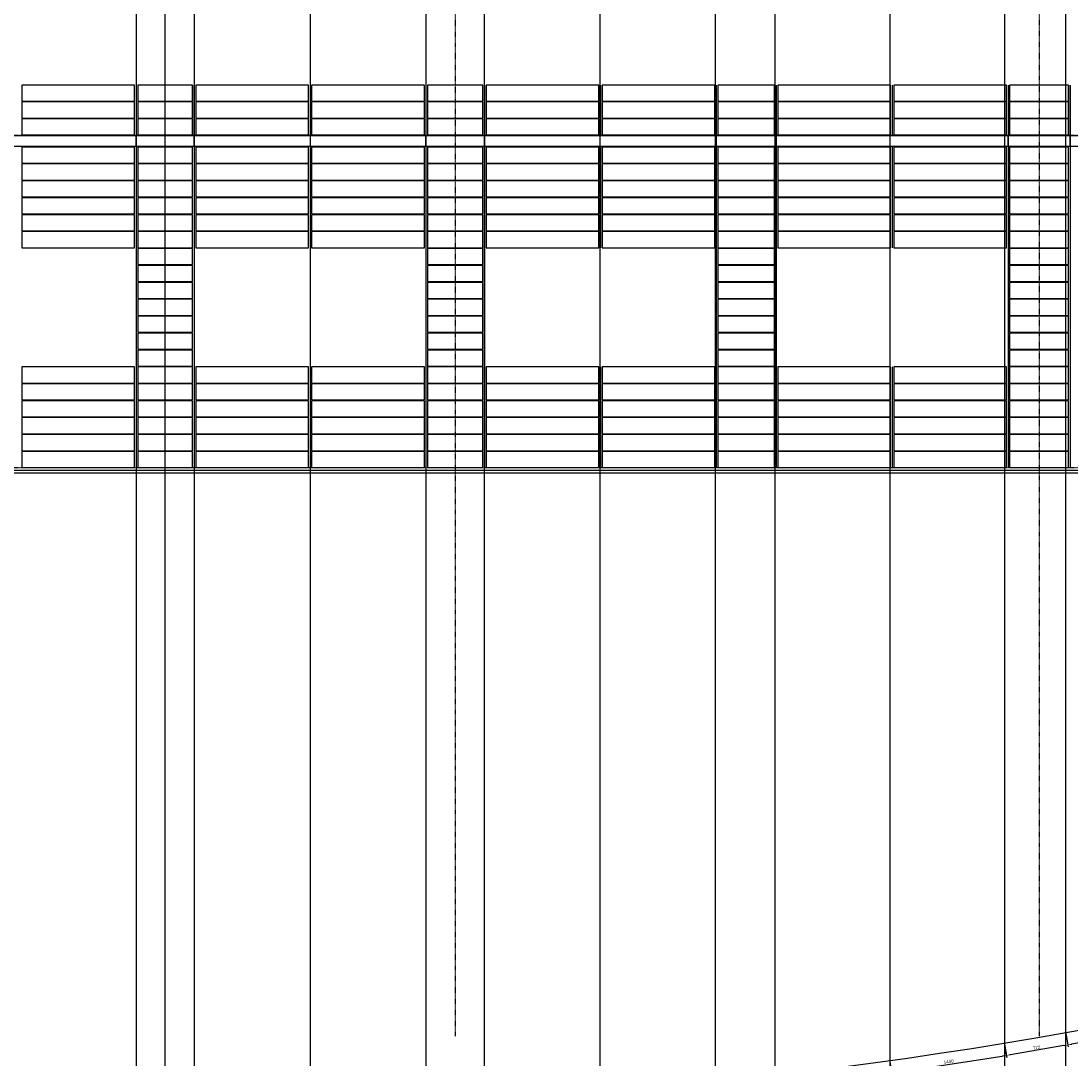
# Model space of a CAD drawing. Header units: millimetres. Extents: x -89870 to 271682, y -14857 to 84958.
# Tile 5 of 31: x -64219 to -51178, y 12583 to 25471. Entities that reach past the tile are written whole.
import ezdxf

# ---------------------------------------------------------------- set-up
doc = ezdxf.new("R2010")
doc.units = ezdxf.units.MM
doc.linetypes.add('DASHDOT', pattern=[25.4, 12.7, -6.35, 0, -6.35])
for name, color, linetype in [('alu uprof', 3, 'Continuous'), ('alu vprof', 3, 'Continuous'), ('hulplijn', 11, 'Continuous'), ('keramiek', 1, 'Continuous'), ('stramien', 1, 'DASHDOT')]:
    doc.layers.add(name, color=color, linetype=linetype)
doc.styles.get("Standard").update_dxf_attribs({"font": 'arial.ttf'})
doc.dimstyles.new('Annotative', dxfattribs={"dimscale": 0, "dimtxt": 2, "dimasz": 2.5, "dimexe": 1.25, "dimexo": 0.625, "dimtad": 1, "dimdec": 0, "dimtxsty": 'Standard', "dimcen": 2.5, "dimadec": 0, "dimazin": 0, "dimtfac": 1, "dimtdec": 0, "dimtmove": 0, "dimatfit": 3, "dimfxl": 1, "dimarcsym": 0})

# ---------------------------------------------------------------- blocks, each defined once
blk = doc.blocks.new('*D356')
at = {"layer": 'alu vprof', "color": 0, "lineweight": -2, "transparency": 16777216}
for p, q in [((-49826, 13165), (-49795, 12999)), ((-49849, 13015), (-51166, 12767)), ((-51242, 12898), (-51211, 12733))]:
    blk.add_line(p, q, dxfattribs=at)
at = {"layer": 'alu vprof', "color": 0, "transparency": 16777216}
for points in [[(-49851, 13023), (-49848, 13007), (-49800, 13024)], [(-51168, 12775), (-51165, 12759), (-51215, 12758)]]:
    blk.add_solid(points, dxfattribs=at)
at = {"layer": 'Defpoints', "color": 0, "transparency": 16777216}
for p in [(-49829, 13177), (-51244, 12911), (-51215, 12758)]:
    blk.add_point(p, dxfattribs=at)
at = {"layer": 'alu vprof', "color": 0, "transparency": 16777216, "insert": (-50514, 12923), "char_height": 40, "attachment_point": 5, "rotation": 10.6537}
blk.add_mtext('1440', dxfattribs=at)
blk = doc.blocks.new('*D357')
at = {"layer": 'alu vprof', "color": 0, "lineweight": -2, "transparency": 16777216}
for p, q in [((-51242, 12898), (-51214, 12733)), ((-52003, 12769), (-51975, 12603)), ((-51267, 12749), (-51930, 12636))]:
    blk.add_line(p, q, dxfattribs=at)
at = {"layer": 'alu vprof', "color": 0, "transparency": 16777216}
for points in [[(-51269, 12757), (-51266, 12741), (-51218, 12757)], [(-51931, 12644), (-51928, 12628), (-51979, 12628)]]:
    blk.add_solid(points, dxfattribs=at)
at = {"layer": 'Defpoints', "color": 0, "transparency": 16777216}
for p in [(-52005, 12781), (-51244, 12911), (-51979, 12628)]:
    blk.add_point(p, dxfattribs=at)
at = {"layer": 'alu vprof', "color": 0, "transparency": 16777216, "insert": (-51604, 12725), "char_height": 40, "attachment_point": 5, "rotation": 9.6686}
blk.add_mtext('772', dxfattribs=at)
blk = doc.blocks.new('*D358')
at = {"layer": 'alu vprof', "color": 0, "lineweight": -2, "transparency": 16777216}
for p, q in [((-52003, 12769), (-51978, 12603)), ((-53427, 12551), (-53401, 12385)), ((-53356, 12417), (-52031, 12620))]:
    blk.add_line(p, q, dxfattribs=at)
at = {"layer": 'alu vprof', "color": 0, "transparency": 16777216}
for points in [[(-52032, 12628), (-52030, 12611), (-51982, 12627)], [(-53357, 12426), (-53355, 12409), (-53405, 12410)]]:
    blk.add_solid(points, dxfattribs=at)
at = {"layer": 'Defpoints', "color": 0, "transparency": 16777216}
for p in [(-52005, 12781), (-53429, 12563), (-51982, 12627)]:
    blk.add_point(p, dxfattribs=at)
at = {"layer": 'alu vprof', "color": 0, "transparency": 16777216, "insert": (-52698, 12551), "char_height": 40, "attachment_point": 5, "rotation": 8.6834}
blk.add_mtext('1440', dxfattribs=at)

msp = doc.modelspace()

# ---------------------------------------------------------------- linework, layer by layer
at = {"layer": 'alu uprof'}
for points in [[(-65668.7, 23916.2), (-62788.7, 23916.2), (-62788.7, 24046.2), (-65668.7, 24046.2)], [(-62788.7, 23916.2), (-62068.7, 23916.2), (-62068.7, 24046.2), (-62788.7, 24046.2)], [(-62068.7, 23916.2), (-59188.7, 23916.2), (-59188.7, 24046.2), (-62068.7, 24046.2)], [(-59188.7, 23916.2), (-58462.7, 23916.2), (-58462.7, 24046.2), (-59188.7, 24046.2)], [(-58462.7, 23916.2), (-55582.7, 23916.2), (-55582.7, 24046.2), (-58462.7, 24046.2)], [(-55582.7, 23916.2), (-54839.7, 23916.2), (-54839.7, 24046.2), (-55582.7, 24046.2)], [(-54839.7, 23916.2), (-51959.7, 23916.2), (-51959.7, 24046.2), (-54839.7, 24046.2)], [(-51959.7, 23916.2), (-51187.7, 23916.2), (-51187.7, 24046.2), (-51959.7, 24046.2)], [(-51187.7, 23916.2), (-48307.7, 23916.2), (-48307.7, 24046.2), (-51187.7, 24046.2)], [(-35637.7, 19856.2), (-89219.7, 19856.2), (-89219.7, 19896.2), (-35637.7, 19896.2)]]:
    msp.add_lwpolyline(points, close=True, dxfattribs=at)
at = {"layer": 'alu vprof'}
for points in [[(-62788.7, 24676.2), (-62788.7, 24056.2)], [(-62068.7, 24676.2), (-62068.7, 24056.2)], [(-62068.7, 24056.2), (-62068.7, 24676.2)], [(-60628.7, 24676.2), (-60628.7, 24056.2)], [(-59188.7, 24676.2), (-59188.7, 24056.2)], [(-58462.7, 24676.2), (-58462.7, 24056.2)], [(-58462.7, 24056.2), (-58462.7, 24676.2)], [(-57022.7, 24676.2), (-57022.7, 24056.2)], [(-55582.7, 24676.2), (-55582.7, 24056.2)], [(-54839.7, 24676.2), (-54839.7, 24056.2)], [(-54839.7, 24056.2), (-54839.7, 24676.2)], [(-53399.7, 24676.2), (-53399.7, 24056.2)], [(-51959.7, 24676.2), (-51959.7, 24056.2)], [(-51187.7, 24676.2), (-51187.7, 24056.2)], [(-51187.7, 24056.2), (-51187.7, 24676.2)], [(-62788.7, 23906.2), (-62788.7, 19926.2)], [(-62068.7, 23906.2), (-62068.7, 19926.2)], [(-60628.7, 23906.2), (-60628.7, 22656.2)], [(-59188.7, 23906.2), (-59188.7, 19926.2)], [(-58462.7, 23906.2), (-58462.7, 19926.2)], [(-57022.7, 23906.2), (-57022.7, 22656.2)], [(-55582.7, 23906.2), (-55582.7, 19926.2)], [(-54839.7, 23906.2), (-54839.7, 19926.2)], [(-53399.7, 23906.2), (-53399.7, 22656.2)], [(-51959.7, 23906.2), (-51959.7, 19926.2)], [(-51187.7, 23906.2), (-51187.7, 19926.2)], [(-60628.7, 21176.2), (-60628.7, 19926.2)], [(-57022.7, 21176.2), (-57022.7, 19926.2)], [(-53399.7, 21176.2), (-53399.7, 19926.2)]]:
    msp.add_lwpolyline(points, dxfattribs=at)
msp.add_arc((-62428.7, 76262.2), 64331.4, 246.938317, 293.061683, dxfattribs=at)
at = {"layer": 'hulplijn'}
for points in [[(-62428.7, -1030.9), (-62428.7, 65351.6)], [(-62788.7, 58899.5), (-62788.7, 2503.7)], [(-62068.7, 58899.5), (-62068.7, 2503.7)], [(-60628.7, 58899.5), (-60628.7, 2503.7)], [(-59189.8, 58899.5), (-59189.8, 2503.7)], [(-58465, 58899.5), (-58465, 2503.7)], [(-57028.7, 58899.5), (-57028.7, 2503.7)], [(-55595.2, 58899.5), (-55595.2, 2503.7)], [(-54856.8, 58899.5), (-54856.8, 2503.7)], [(-53428.7, 58899.5), (-53428.7, 2503.7)], [(-52005.2, 58899.5), (-52005.2, 2503.7)], [(-51244, 58899.5), (-51244, 2503.7)]]:
    msp.add_lwpolyline(points, dxfattribs=at)
at = {"layer": 'keramiek'}
for points in [[(-64208.7, 24476.2), (-62808.7, 24476.2), (-62808.7, 24676.2), (-64208.7, 24676.2)], [(-62768.7, 24476.2), (-62088.7, 24476.2), (-62088.7, 24676.2), (-62768.7, 24676.2)], [(-62048.7, 24476.2), (-60648.7, 24476.2), (-60648.7, 24676.2), (-62048.7, 24676.2)], [(-60608.7, 24476.2), (-59208.7, 24476.2), (-59208.7, 24676.2), (-60608.7, 24676.2)], [(-59168.7, 24476.2), (-58482.7, 24476.2), (-58482.7, 24676.2), (-59168.7, 24676.2)], [(-58442.7, 24476.2), (-57042.7, 24476.2), (-57042.7, 24676.2), (-58442.7, 24676.2)], [(-57002.7, 24476.2), (-55602.7, 24476.2), (-55602.7, 24676.2), (-57002.7, 24676.2)], [(-55562.7, 24476.2), (-54859.7, 24476.2), (-54859.7, 24676.2), (-55562.7, 24676.2)], [(-54819.7, 24476.2), (-53419.7, 24476.2), (-53419.7, 24676.2), (-54819.7, 24676.2)], [(-53379.7, 24476.2), (-51979.7, 24476.2), (-51979.7, 24676.2), (-53379.7, 24676.2)], [(-51939.7, 24476.2), (-51207.7, 24476.2), (-51207.7, 24676.2), (-51939.7, 24676.2)], [(-64208.7, 24266.2), (-62808.7, 24266.2), (-62808.7, 24466.2), (-64208.7, 24466.2)], [(-62768.7, 24266.2), (-62088.7, 24266.2), (-62088.7, 24466.2), (-62768.7, 24466.2)], [(-62048.7, 24266.2), (-60648.7, 24266.2), (-60648.7, 24466.2), (-62048.7, 24466.2)], [(-60608.7, 24266.2), (-59208.7, 24266.2), (-59208.7, 24466.2), (-60608.7, 24466.2)], [(-59168.7, 24266.2), (-58482.7, 24266.2), (-58482.7, 24466.2), (-59168.7, 24466.2)], [(-58442.7, 24266.2), (-57042.7, 24266.2), (-57042.7, 24466.2), (-58442.7, 24466.2)], [(-57002.7, 24266.2), (-55602.7, 24266.2), (-55602.7, 24466.2), (-57002.7, 24466.2)], [(-55562.7, 24266.2), (-54859.7, 24266.2), (-54859.7, 24466.2), (-55562.7, 24466.2)], [(-54819.7, 24266.2), (-53419.7, 24266.2), (-53419.7, 24466.2), (-54819.7, 24466.2)], [(-53379.7, 24266.2), (-51979.7, 24266.2), (-51979.7, 24466.2), (-53379.7, 24466.2)], [(-51939.7, 24266.2), (-51207.7, 24266.2), (-51207.7, 24466.2), (-51939.7, 24466.2)], [(-64208.7, 24056.2), (-62808.7, 24056.2), (-62808.7, 24256.2), (-64208.7, 24256.2)], [(-62768.7, 24056.2), (-62088.7, 24056.2), (-62088.7, 24256.2), (-62768.7, 24256.2)], [(-62048.7, 24056.2), (-60648.7, 24056.2), (-60648.7, 24256.2), (-62048.7, 24256.2)], [(-60608.7, 24056.2), (-59208.7, 24056.2), (-59208.7, 24256.2), (-60608.7, 24256.2)], [(-59168.7, 24056.2), (-58482.7, 24056.2), (-58482.7, 24256.2), (-59168.7, 24256.2)], [(-58442.7, 24056.2), (-57042.7, 24056.2), (-57042.7, 24256.2), (-58442.7, 24256.2)], [(-57002.7, 24056.2), (-55602.7, 24056.2), (-55602.7, 24256.2), (-57002.7, 24256.2)], [(-55562.7, 24056.2), (-54859.7, 24056.2), (-54859.7, 24256.2), (-55562.7, 24256.2)], [(-54819.7, 24056.2), (-53419.7, 24056.2), (-53419.7, 24256.2), (-54819.7, 24256.2)], [(-53379.7, 24056.2), (-51979.7, 24056.2), (-51979.7, 24256.2), (-53379.7, 24256.2)], [(-51939.7, 24056.2), (-51207.7, 24056.2), (-51207.7, 24256.2), (-51939.7, 24256.2)], [(-64208.7, 23706.2), (-62808.7, 23706.2), (-62808.7, 23906.2), (-64208.7, 23906.2)], [(-62768.7, 23706.2), (-62088.7, 23706.2), (-62088.7, 23906.2), (-62768.7, 23906.2)], [(-62048.7, 23706.2), (-60648.7, 23706.2), (-60648.7, 23906.2), (-62048.7, 23906.2)], [(-60608.7, 23706.2), (-59208.7, 23706.2), (-59208.7, 23906.2), (-60608.7, 23906.2)], [(-59168.7, 23706.2), (-58482.7, 23706.2), (-58482.7, 23906.2), (-59168.7, 23906.2)], [(-58442.7, 23706.2), (-57042.7, 23706.2), (-57042.7, 23906.2), (-58442.7, 23906.2)], [(-57002.7, 23706.2), (-55602.7, 23706.2), (-55602.7, 23906.2), (-57002.7, 23906.2)], [(-55562.7, 23706.2), (-54859.7, 23706.2), (-54859.7, 23906.2), (-55562.7, 23906.2)], [(-54819.7, 23706.2), (-53419.7, 23706.2), (-53419.7, 23906.2), (-54819.7, 23906.2)], [(-53379.7, 23706.2), (-51979.7, 23706.2), (-51979.7, 23906.2), (-53379.7, 23906.2)], [(-51939.7, 23706.2), (-51207.7, 23706.2), (-51207.7, 23906.2), (-51939.7, 23906.2)], [(-64208.7, 23496.2), (-62808.7, 23496.2), (-62808.7, 23696.2), (-64208.7, 23696.2)], [(-62768.7, 23496.2), (-62088.7, 23496.2), (-62088.7, 23696.2), (-62768.7, 23696.2)], [(-62048.7, 23496.2), (-60648.7, 23496.2), (-60648.7, 23696.2), (-62048.7, 23696.2)], [(-60608.7, 23496.2), (-59208.7, 23496.2), (-59208.7, 23696.2), (-60608.7, 23696.2)], [(-59168.7, 23496.2), (-58482.7, 23496.2), (-58482.7, 23696.2), (-59168.7, 23696.2)], [(-58442.7, 23496.2), (-57042.7, 23496.2), (-57042.7, 23696.2), (-58442.7, 23696.2)], [(-57002.7, 23496.2), (-55602.7, 23496.2), (-55602.7, 23696.2), (-57002.7, 23696.2)], [(-55562.7, 23496.2), (-54859.7, 23496.2), (-54859.7, 23696.2), (-55562.7, 23696.2)], [(-54819.7, 23496.2), (-53419.7, 23496.2), (-53419.7, 23696.2), (-54819.7, 23696.2)], [(-53379.7, 23496.2), (-51979.7, 23496.2), (-51979.7, 23696.2), (-53379.7, 23696.2)], [(-51939.7, 23496.2), (-51207.7, 23496.2), (-51207.7, 23696.2), (-51939.7, 23696.2)], [(-64208.7, 23286.2), (-62808.7, 23286.2), (-62808.7, 23486.2), (-64208.7, 23486.2)], [(-62768.7, 23286.2), (-62088.7, 23286.2), (-62088.7, 23486.2), (-62768.7, 23486.2)], [(-62048.7, 23286.2), (-60648.7, 23286.2), (-60648.7, 23486.2), (-62048.7, 23486.2)], [(-60608.7, 23286.2), (-59208.7, 23286.2), (-59208.7, 23486.2), (-60608.7, 23486.2)], [(-59168.7, 23286.2), (-58482.7, 23286.2), (-58482.7, 23486.2), (-59168.7, 23486.2)], [(-58442.7, 23286.2), (-57042.7, 23286.2), (-57042.7, 23486.2), (-58442.7, 23486.2)], [(-57002.7, 23286.2), (-55602.7, 23286.2), (-55602.7, 23486.2), (-57002.7, 23486.2)], [(-55562.7, 23286.2), (-54859.7, 23286.2), (-54859.7, 23486.2), (-55562.7, 23486.2)], [(-54819.7, 23286.2), (-53419.7, 23286.2), (-53419.7, 23486.2), (-54819.7, 23486.2)], [(-53379.7, 23286.2), (-51979.7, 23286.2), (-51979.7, 23486.2), (-53379.7, 23486.2)], [(-51939.7, 23286.2), (-51207.7, 23286.2), (-51207.7, 23486.2), (-51939.7, 23486.2)], [(-64208.7, 23076.2), (-62808.7, 23076.2), (-62808.7, 23276.2), (-64208.7, 23276.2)], [(-62768.7, 23076.2), (-62088.7, 23076.2), (-62088.7, 23276.2), (-62768.7, 23276.2)], [(-62048.7, 23076.2), (-60648.7, 23076.2), (-60648.7, 23276.2), (-62048.7, 23276.2)], [(-60608.7, 23076.2), (-59208.7, 23076.2), (-59208.7, 23276.2), (-60608.7, 23276.2)], [(-59168.7, 23076.2), (-58482.7, 23076.2), (-58482.7, 23276.2), (-59168.7, 23276.2)], [(-58442.7, 23076.2), (-57042.7, 23076.2), (-57042.7, 23276.2), (-58442.7, 23276.2)], [(-57002.7, 23076.2), (-55602.7, 23076.2), (-55602.7, 23276.2), (-57002.7, 23276.2)], [(-55562.7, 23076.2), (-54859.7, 23076.2), (-54859.7, 23276.2), (-55562.7, 23276.2)], [(-54819.7, 23076.2), (-53419.7, 23076.2), (-53419.7, 23276.2), (-54819.7, 23276.2)], [(-53379.7, 23076.2), (-51979.7, 23076.2), (-51979.7, 23276.2), (-53379.7, 23276.2)], [(-51939.7, 23076.2), (-51207.7, 23076.2), (-51207.7, 23276.2), (-51939.7, 23276.2)], [(-64208.7, 22866.2), (-62808.7, 22866.2), (-62808.7, 23066.2), (-64208.7, 23066.2)], [(-62768.7, 22866.2), (-62088.7, 22866.2), (-62088.7, 23066.2), (-62768.7, 23066.2)], [(-62048.7, 22866.2), (-60648.7, 22866.2), (-60648.7, 23066.2), (-62048.7, 23066.2)], [(-60608.7, 22866.2), (-59208.7, 22866.2), (-59208.7, 23066.2), (-60608.7, 23066.2)], [(-59168.7, 22866.2), (-58482.7, 22866.2), (-58482.7, 23066.2), (-59168.7, 23066.2)], [(-58442.7, 22866.2), (-57042.7, 22866.2), (-57042.7, 23066.2), (-58442.7, 23066.2)], [(-57002.7, 22866.2), (-55602.7, 22866.2), (-55602.7, 23066.2), (-57002.7, 23066.2)], [(-55562.7, 22866.2), (-54859.7, 22866.2), (-54859.7, 23066.2), (-55562.7, 23066.2)], [(-54819.7, 22866.2), (-53419.7, 22866.2), (-53419.7, 23066.2), (-54819.7, 23066.2)], [(-53379.7, 22866.2), (-51979.7, 22866.2), (-51979.7, 23066.2), (-53379.7, 23066.2)], [(-51939.7, 22866.2), (-51207.7, 22866.2), (-51207.7, 23066.2), (-51939.7, 23066.2)], [(-64208.7, 22656.2), (-62808.7, 22656.2), (-62808.7, 22856.2), (-64208.7, 22856.2)], [(-62768.7, 22656.2), (-62088.7, 22656.2), (-62088.7, 22856.2), (-62768.7, 22856.2)], [(-62048.7, 22656.2), (-60648.7, 22656.2), (-60648.7, 22856.2), (-62048.7, 22856.2)], [(-60608.7, 22656.2), (-59208.7, 22656.2), (-59208.7, 22856.2), (-60608.7, 22856.2)], [(-59168.7, 22656.2), (-58482.7, 22656.2), (-58482.7, 22856.2), (-59168.7, 22856.2)], [(-58442.7, 22656.2), (-57042.7, 22656.2), (-57042.7, 22856.2), (-58442.7, 22856.2)], [(-57002.7, 22656.2), (-55602.7, 22656.2), (-55602.7, 22856.2), (-57002.7, 22856.2)], [(-55562.7, 22656.2), (-54859.7, 22656.2), (-54859.7, 22856.2), (-55562.7, 22856.2)], [(-54819.7, 22656.2), (-53419.7, 22656.2), (-53419.7, 22856.2), (-54819.7, 22856.2)], [(-53379.7, 22656.2), (-51979.7, 22656.2), (-51979.7, 22856.2), (-53379.7, 22856.2)], [(-51939.7, 22656.2), (-51207.7, 22656.2), (-51207.7, 22856.2), (-51939.7, 22856.2)], [(-62768.7, 22446.2), (-62088.7, 22446.2), (-62088.7, 22646.2), (-62768.7, 22646.2)], [(-59168.7, 22446.2), (-58482.7, 22446.2), (-58482.7, 22646.2), (-59168.7, 22646.2)], [(-55562.7, 22446.2), (-54859.7, 22446.2), (-54859.7, 22646.2), (-55562.7, 22646.2)], [(-51939.7, 22446.2), (-51207.7, 22446.2), (-51207.7, 22646.2), (-51939.7, 22646.2)], [(-62768.7, 22236.2), (-62088.7, 22236.2), (-62088.7, 22436.2), (-62768.7, 22436.2)], [(-59168.7, 22236.2), (-58482.7, 22236.2), (-58482.7, 22436.2), (-59168.7, 22436.2)], [(-55562.7, 22236.2), (-54859.7, 22236.2), (-54859.7, 22436.2), (-55562.7, 22436.2)], [(-51939.7, 22236.2), (-51207.7, 22236.2), (-51207.7, 22436.2), (-51939.7, 22436.2)], [(-62768.7, 22026.2), (-62088.7, 22026.2), (-62088.7, 22226.2), (-62768.7, 22226.2)], [(-59168.7, 22026.2), (-58482.7, 22026.2), (-58482.7, 22226.2), (-59168.7, 22226.2)], [(-55562.7, 22026.2), (-54859.7, 22026.2), (-54859.7, 22226.2), (-55562.7, 22226.2)], [(-51939.7, 22026.2), (-51207.7, 22026.2), (-51207.7, 22226.2), (-51939.7, 22226.2)], [(-62768.7, 21816.2), (-62088.7, 21816.2), (-62088.7, 22016.2), (-62768.7, 22016.2)], [(-59168.7, 21816.2), (-58482.7, 21816.2), (-58482.7, 22016.2), (-59168.7, 22016.2)], [(-55562.7, 21816.2), (-54859.7, 21816.2), (-54859.7, 22016.2), (-55562.7, 22016.2)], [(-51939.7, 21816.2), (-51207.7, 21816.2), (-51207.7, 22016.2), (-51939.7, 22016.2)], [(-62768.7, 21606.2), (-62088.7, 21606.2), (-62088.7, 21806.2), (-62768.7, 21806.2)], [(-59168.7, 21606.2), (-58482.7, 21606.2), (-58482.7, 21806.2), (-59168.7, 21806.2)], [(-55562.7, 21606.2), (-54859.7, 21606.2), (-54859.7, 21806.2), (-55562.7, 21806.2)], [(-51939.7, 21606.2), (-51207.7, 21606.2), (-51207.7, 21806.2), (-51939.7, 21806.2)], [(-62768.7, 21396.2), (-62088.7, 21396.2), (-62088.7, 21596.2), (-62768.7, 21596.2)], [(-59168.7, 21396.2), (-58482.7, 21396.2), (-58482.7, 21596.2), (-59168.7, 21596.2)], [(-55562.7, 21396.2), (-54859.7, 21396.2), (-54859.7, 21596.2), (-55562.7, 21596.2)], [(-51939.7, 21396.2), (-51207.7, 21396.2), (-51207.7, 21596.2), (-51939.7, 21596.2)], [(-62768.7, 21186.2), (-62088.7, 21186.2), (-62088.7, 21386.2), (-62768.7, 21386.2)], [(-59168.7, 21186.2), (-58482.7, 21186.2), (-58482.7, 21386.2), (-59168.7, 21386.2)], [(-55562.7, 21186.2), (-54859.7, 21186.2), (-54859.7, 21386.2), (-55562.7, 21386.2)], [(-51939.7, 21186.2), (-51207.7, 21186.2), (-51207.7, 21386.2), (-51939.7, 21386.2)], [(-64208.7, 20976.2), (-62808.7, 20976.2), (-62808.7, 21176.2), (-64208.7, 21176.2)], [(-62768.7, 20976.2), (-62088.7, 20976.2), (-62088.7, 21176.2), (-62768.7, 21176.2)], [(-62048.7, 20976.2), (-60648.7, 20976.2), (-60648.7, 21176.2), (-62048.7, 21176.2)], [(-60608.7, 20976.2), (-59208.7, 20976.2), (-59208.7, 21176.2), (-60608.7, 21176.2)], [(-59168.7, 20976.2), (-58482.7, 20976.2), (-58482.7, 21176.2), (-59168.7, 21176.2)], [(-58442.7, 20976.2), (-57042.7, 20976.2), (-57042.7, 21176.2), (-58442.7, 21176.2)], [(-57002.7, 20976.2), (-55602.7, 20976.2), (-55602.7, 21176.2), (-57002.7, 21176.2)], [(-55562.7, 20976.2), (-54859.7, 20976.2), (-54859.7, 21176.2), (-55562.7, 21176.2)], [(-54819.7, 20976.2), (-53419.7, 20976.2), (-53419.7, 21176.2), (-54819.7, 21176.2)], [(-53379.7, 20976.2), (-51979.7, 20976.2), (-51979.7, 21176.2), (-53379.7, 21176.2)], [(-51939.7, 20976.2), (-51207.7, 20976.2), (-51207.7, 21176.2), (-51939.7, 21176.2)], [(-64208.7, 20766.2), (-62808.7, 20766.2), (-62808.7, 20966.2), (-64208.7, 20966.2)], [(-62768.7, 20766.2), (-62088.7, 20766.2), (-62088.7, 20966.2), (-62768.7, 20966.2)], [(-62048.7, 20766.2), (-60648.7, 20766.2), (-60648.7, 20966.2), (-62048.7, 20966.2)], [(-60608.7, 20766.2), (-59208.7, 20766.2), (-59208.7, 20966.2), (-60608.7, 20966.2)], [(-59168.7, 20766.2), (-58482.7, 20766.2), (-58482.7, 20966.2), (-59168.7, 20966.2)], [(-58442.7, 20766.2), (-57042.7, 20766.2), (-57042.7, 20966.2), (-58442.7, 20966.2)], [(-57002.7, 20766.2), (-55602.7, 20766.2), (-55602.7, 20966.2), (-57002.7, 20966.2)], [(-55562.7, 20766.2), (-54859.7, 20766.2), (-54859.7, 20966.2), (-55562.7, 20966.2)], [(-54819.7, 20766.2), (-53419.7, 20766.2), (-53419.7, 20966.2), (-54819.7, 20966.2)], [(-53379.7, 20766.2), (-51979.7, 20766.2), (-51979.7, 20966.2), (-53379.7, 20966.2)], [(-51939.7, 20766.2), (-51207.7, 20766.2), (-51207.7, 20966.2), (-51939.7, 20966.2)], [(-64208.7, 20556.2), (-62808.7, 20556.2), (-62808.7, 20756.2), (-64208.7, 20756.2)], [(-62768.7, 20556.2), (-62088.7, 20556.2), (-62088.7, 20756.2), (-62768.7, 20756.2)], [(-62048.7, 20556.2), (-60648.7, 20556.2), (-60648.7, 20756.2), (-62048.7, 20756.2)], [(-60608.7, 20556.2), (-59208.7, 20556.2), (-59208.7, 20756.2), (-60608.7, 20756.2)], [(-59168.7, 20556.2), (-58482.7, 20556.2), (-58482.7, 20756.2), (-59168.7, 20756.2)], [(-58442.7, 20556.2), (-57042.7, 20556.2), (-57042.7, 20756.2), (-58442.7, 20756.2)], [(-57002.7, 20556.2), (-55602.7, 20556.2), (-55602.7, 20756.2), (-57002.7, 20756.2)], [(-55562.7, 20556.2), (-54859.7, 20556.2), (-54859.7, 20756.2), (-55562.7, 20756.2)], [(-54819.7, 20556.2), (-53419.7, 20556.2), (-53419.7, 20756.2), (-54819.7, 20756.2)], [(-53379.7, 20556.2), (-51979.7, 20556.2), (-51979.7, 20756.2), (-53379.7, 20756.2)], [(-51939.7, 20556.2), (-51207.7, 20556.2), (-51207.7, 20756.2), (-51939.7, 20756.2)], [(-64208.7, 20346.2), (-62808.7, 20346.2), (-62808.7, 20546.2), (-64208.7, 20546.2)], [(-62768.7, 20346.2), (-62088.7, 20346.2), (-62088.7, 20546.2), (-62768.7, 20546.2)], [(-62048.7, 20346.2), (-60648.7, 20346.2), (-60648.7, 20546.2), (-62048.7, 20546.2)], [(-60608.7, 20346.2), (-59208.7, 20346.2), (-59208.7, 20546.2), (-60608.7, 20546.2)], [(-59168.7, 20346.2), (-58482.7, 20346.2), (-58482.7, 20546.2), (-59168.7, 20546.2)], [(-58442.7, 20346.2), (-57042.7, 20346.2), (-57042.7, 20546.2), (-58442.7, 20546.2)], [(-57002.7, 20346.2), (-55602.7, 20346.2), (-55602.7, 20546.2), (-57002.7, 20546.2)], [(-55562.7, 20346.2), (-54859.7, 20346.2), (-54859.7, 20546.2), (-55562.7, 20546.2)], [(-54819.7, 20346.2), (-53419.7, 20346.2), (-53419.7, 20546.2), (-54819.7, 20546.2)], [(-53379.7, 20346.2), (-51979.7, 20346.2), (-51979.7, 20546.2), (-53379.7, 20546.2)], [(-51939.7, 20346.2), (-51207.7, 20346.2), (-51207.7, 20546.2), (-51939.7, 20546.2)], [(-64208.7, 20136.2), (-62808.7, 20136.2), (-62808.7, 20336.2), (-64208.7, 20336.2)], [(-62768.7, 20136.2), (-62088.7, 20136.2), (-62088.7, 20336.2), (-62768.7, 20336.2)], [(-62048.7, 20136.2), (-60648.7, 20136.2), (-60648.7, 20336.2), (-62048.7, 20336.2)], [(-60608.7, 20136.2), (-59208.7, 20136.2), (-59208.7, 20336.2), (-60608.7, 20336.2)], [(-59168.7, 20136.2), (-58482.7, 20136.2), (-58482.7, 20336.2), (-59168.7, 20336.2)], [(-58442.7, 20136.2), (-57042.7, 20136.2), (-57042.7, 20336.2), (-58442.7, 20336.2)], [(-57002.7, 20136.2), (-55602.7, 20136.2), (-55602.7, 20336.2), (-57002.7, 20336.2)], [(-55562.7, 20136.2), (-54859.7, 20136.2), (-54859.7, 20336.2), (-55562.7, 20336.2)], [(-54819.7, 20136.2), (-53419.7, 20136.2), (-53419.7, 20336.2), (-54819.7, 20336.2)], [(-53379.7, 20136.2), (-51979.7, 20136.2), (-51979.7, 20336.2), (-53379.7, 20336.2)], [(-51939.7, 20136.2), (-51207.7, 20136.2), (-51207.7, 20336.2), (-51939.7, 20336.2)], [(-64208.7, 19926.2), (-62808.7, 19926.2), (-62808.7, 20126.2), (-64208.7, 20126.2)], [(-62768.7, 19926.2), (-62088.7, 19926.2), (-62088.7, 20126.2), (-62768.7, 20126.2)], [(-62048.7, 19926.2), (-60648.7, 19926.2), (-60648.7, 20126.2), (-62048.7, 20126.2)], [(-60608.7, 19926.2), (-59208.7, 19926.2), (-59208.7, 20126.2), (-60608.7, 20126.2)], [(-59168.7, 19926.2), (-58482.7, 19926.2), (-58482.7, 20126.2), (-59168.7, 20126.2)], [(-58442.7, 19926.2), (-57042.7, 19926.2), (-57042.7, 20126.2), (-58442.7, 20126.2)], [(-57002.7, 19926.2), (-55602.7, 19926.2), (-55602.7, 20126.2), (-57002.7, 20126.2)], [(-55562.7, 19926.2), (-54859.7, 19926.2), (-54859.7, 20126.2), (-55562.7, 20126.2)], [(-54819.7, 19926.2), (-53419.7, 19926.2), (-53419.7, 20126.2), (-54819.7, 20126.2)], [(-53379.7, 19926.2), (-51979.7, 19926.2), (-51979.7, 20126.2), (-53379.7, 20126.2)], [(-51939.7, 19926.2), (-51207.7, 19926.2), (-51207.7, 20126.2), (-51939.7, 20126.2)]]:
    msp.add_lwpolyline(points, close=True, dxfattribs=at)
at = {"layer": 'stramien', "color": 1, "ltscale": 0.5}
for points in [[(-58825.7, 55868.7), (-58825.7, 12866.2)], [(-51573.7, 55868.5), (-51573.7, 12866)], [(-28640.2, 24051.2), (-89869.8, 24051.2)], [(-28640.2, 19921.2), (-89869.8, 19921.2)]]:
    msp.add_lwpolyline(points, dxfattribs=at)

# ---------------------------------------------------------------- dimensions: what is measured, and where the dimension line sits
at = {"layer": 'alu vprof', "color": 1}
for p1, p2, distance, picture, middle in [((-49828.7, 13176.8), (-51244, 12910.6), 155.5, '*D356', (-50513.7, 12923.2)), ((-53428.7, 12563.5), (-52005.2, 12780.9), -155.4, '*D358', (-52698.4, 12551.1)), ((-51244, 12910.6), (-52005.2, 12780.9), 155.5, '*D357', (-51603.9, 12724.6))]:
    dim = msp.add_aligned_dim(p1=p1, p2=p2, distance=distance, dimstyle='Annotative', dxfattribs=at)
    dim.commit()
    dim.dimension.update_dxf_attribs({"geometry": picture, "text_midpoint": middle})

doc.saveas('drawing.dxf')
